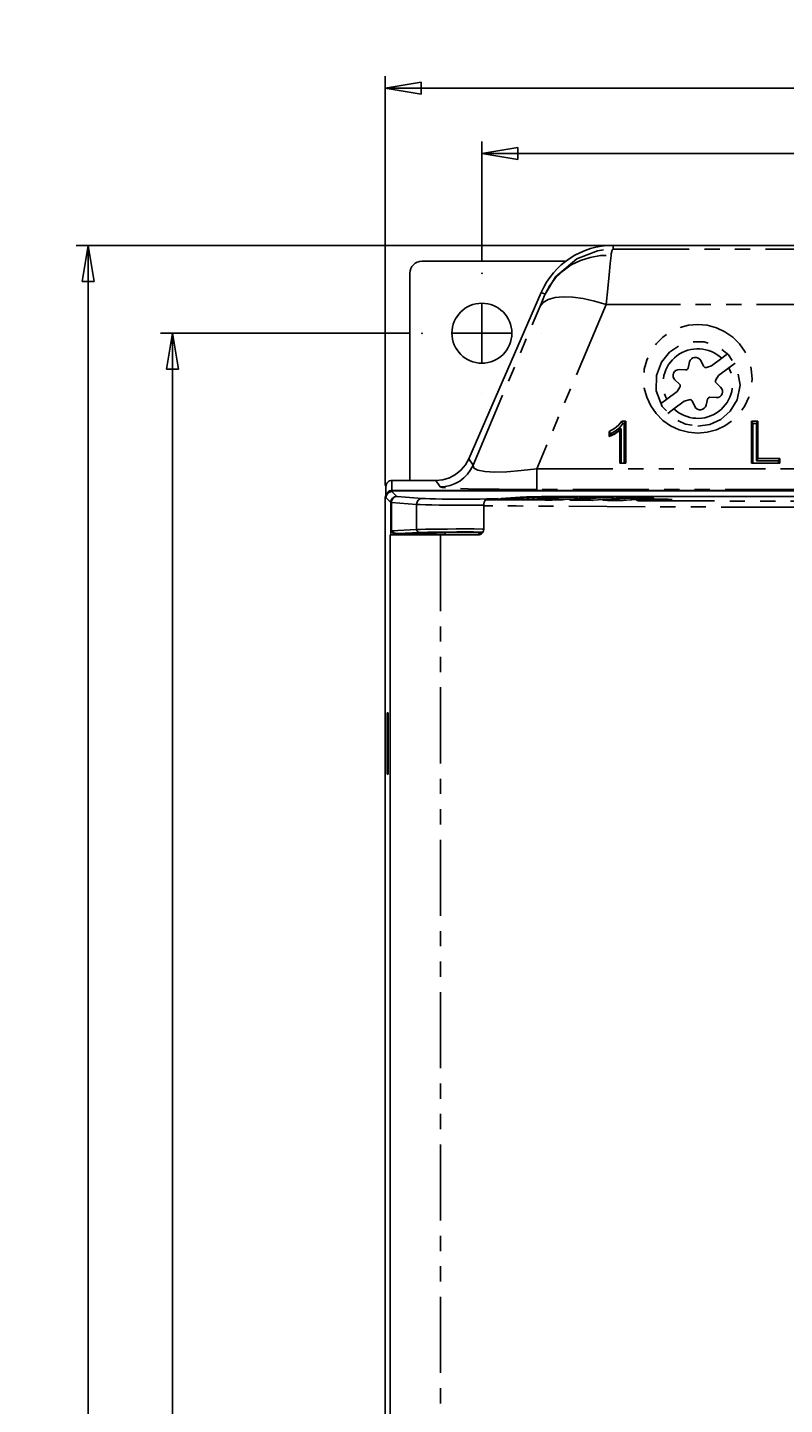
# Model space of a CAD drawing. Extents: x 31 to 367, y -51 to 345.
# Tile 7 of 11: x 31 to 94, y 230 to 345. Entities that reach past the tile are written whole.
import ezdxf

# ---------------------------------------------------------------- set-up
doc = ezdxf.new("R2010")
doc.units = 0
doc.header["$PDSIZE"] = -1
doc.linetypes.add('CENTERX2', pattern=[20.32, 12.7, -2.54, 2.54, -2.54])
doc.linetypes.add('PHANTOM', pattern=[12.7, 6.35, -1.27, 1.27, -1.27, 1.27, -1.27])
doc.layers.get('0').update_dxf_attribs({"linetype": 'CONTINUOUS'})
doc.styles.add('SLDTEXTSTYLE0', font='txt', dxfattribs={"width": 0.75})
doc.dimstyles.get("Standard").update_dxf_attribs({"dimtxt": 0.18, "dimasz": 0.18, "dimexe": 0.18, "dimexo": 0.0625, "dimgap": 0.09, "dimtad": 0, "dimtih": 1, "dimtoh": 1, "dimzin": 0, "dimcen": 0.09, "dimazin": 3, "dimtfac": 1, "dimtofl": 0, "dimtmove": 0, "dimatfit": 3})

# ---------------------------------------------------------------- blocks, each defined once
blk = doc.blocks.new('_CLOSED')
at = {"color": 0, "linetype": 'BYBLOCK'}
for p, q in [((-1, 0.166667), (0, 0)), ((-1, 0.166667), (-1, -0.166667)), ((0, 0), (-1, -0.166667)), ((0, 0), (-1, 0))]:
    blk.add_line(p, q, dxfattribs=at)
blk = doc.blocks.new('*D0')
at = {"color": 7}
for p, q in [((68.51, 325.53), (68.51, 335.51)), ((150.51, 325.53), (150.51, 335.51)), ((68.51, 334.51), (150.51, 334.51))]:
    blk.add_line(p, q, dxfattribs=at)
for p in [(68.51, 324.53), (150.51, 324.53)]:
    blk.add_point(p, dxfattribs=at)
at = {"xscale": 3, "yscale": 3}
for p, rotation in [((68.51, 334.51), 180), ((150.51, 334.51), 360)]:
    blk.add_blockref('_CLOSED', p, dxfattribs=dict(at, rotation=rotation))
at = {"color": 7, "linetype": 'CONTINUOUS', "style": 'SLDTEXTSTYLE0', "width": 0.75}
blk.add_text('82.0', height=3.5, dxfattribs=at).set_placement((104.99, 336.01))
blk = doc.blocks.new('*D2')
at = {"color": 7}
for p, q in [((60.46, 306.83), (60.46, 340.95)), ((158.51, 307.75), (158.51, 340.95)), ((158.51, 339.95), (60.46, 339.95))]:
    blk.add_line(p, q, dxfattribs=at)
for p in [(158.51, 306.75), (60.46, 305.83)]:
    blk.add_point(p, dxfattribs=at)
at = {"xscale": 3, "yscale": 3, "rotation": 180}
blk.add_blockref('_CLOSED', (60.46, 339.95), dxfattribs=at)
at = {"xscale": 3, "yscale": 3}
blk.add_blockref('_CLOSED', (158.51, 339.95), dxfattribs=at)
at = {"color": 7, "linetype": 'CONTINUOUS', "style": 'SLDTEXTSTYLE0', "width": 0.75}
blk.add_text('98', height=3.5, dxfattribs=at).set_placement((106.9, 341.45))
blk = doc.blocks.new('*D3')
at = {"color": 7}
for p, q in [((62.51, 319.53), (41.72, 319.53)), ((42.72, 319.53), (42.72, 131.53)), ((62.51, 131.53), (41.72, 131.53))]:
    blk.add_line(p, q, dxfattribs=at)
for p in [(63.51, 319.53), (63.51, 131.53)]:
    blk.add_point(p, dxfattribs=at)
at = {"xscale": 3, "yscale": 3}
for p, rotation in [((42.72, 319.53), 90), ((42.72, 131.53), 270)]:
    blk.add_blockref('_CLOSED', p, dxfattribs=dict(at, rotation=rotation))
at = {"color": 7, "linetype": 'CONTINUOUS', "style": 'SLDTEXTSTYLE0', "width": 0.75}
blk.add_text('188', height=3.5, rotation=90, dxfattribs=at).set_placement((41.22, 221.65))
blk = doc.blocks.new('*D4')
at = {"color": 7}
for p, q in [((114.46, 326.85), (34.7, 326.85)), ((35.7, 123.8), (35.7, 326.85)), ((102.56, 123.8), (34.7, 123.8))]:
    blk.add_line(p, q, dxfattribs=at)
for p in [(115.46, 326.85), (103.56, 123.8)]:
    blk.add_point(p, dxfattribs=at)
at = {"xscale": 3, "yscale": 3}
for p, rotation in [((35.7, 326.85), 90), ((35.7, 123.8), 270)]:
    blk.add_blockref('_CLOSED', p, dxfattribs=dict(at, rotation=rotation))
at = {"color": 7, "linetype": 'CONTINUOUS', "style": 'SLDTEXTSTYLE0', "width": 0.75}
blk.add_text('203', height=3.5, rotation=90, dxfattribs=at).set_placement((34.2, 221.45))
blk = doc.blocks.new('SW_CENTERMARK0')
at = {"color": 7, "linetype": 'CENTERX2'}
for p, q in [((68.51, 324.53), (68.51, 324.53)), ((63.51, 319.53), (63.51, 319.53)), ((73.51, 319.53), (73.51, 319.53)), ((68.51, 314.53), (68.51, 314.53))]:
    blk.add_line(p, q, dxfattribs=at)
at = {"color": 7, "linetype": 'CONTINUOUS'}
for q in [(68.51, 322.03), (66.01, 319.53), (68.51, 317.03), (71.01, 319.53)]:
    blk.add_line((68.51, 319.53), q, dxfattribs=at)

msp = doc.modelspace()

# ---------------------------------------------------------------- linework, layer by layer
at = {"color": 7, "linetype": 'CONTINUOUS'}
for p, q in [((80.563, 326.852), (79.445, 326.852)), ((80.563, 326.852), (92.463, 326.852)), ((103.563, 326.852), (92.463, 326.852)), ((63.513, 325.529), (75.506, 325.529)), ((62.513, 324.529), (62.513, 307.248)), ((73.463, 322.932), (67.423, 309.05)), ((85.826, 317.131), (85.706, 316.623)), ((86.759, 317.242), (86.994, 316.776)), ((87.646, 316.799), (87.23, 316.674)), ((88.502, 317.439), (87.646, 316.799)), ((89.018, 317.824), (88.502, 317.439)), ((89.101, 316.637), (89.616, 317.023)), ((84.608, 315.635), (84.988, 315.278)), ((84.979, 316.499), (85.5, 316.469)), ((88.245, 315.998), (88.007, 315.635)), ((88.245, 315.998), (89.101, 316.637)), ((84.781, 314.659), (83.925, 314.02)), ((84.781, 314.659), (85.019, 315.022)), ((88.417, 315.022), (88.037, 315.38)), ((83.925, 314.02), (83.409, 313.635)), ((84.523, 313.219), (85.379, 313.858)), ((85.379, 313.858), (85.795, 313.983)), ((86.266, 313.415), (86.031, 313.882)), ((87.199, 313.526), (87.319, 314.034)), ((88.046, 314.159), (87.525, 314.188)), ((80.182, 312.205), (80.503, 312.205)), ((80.381, 311.989), (80.503, 312.205)), ((80.503, 312.205), (80.503, 308.688)), ((84.008, 312.834), (84.523, 313.219)), ((90.975, 312.205), (91.523, 312.205)), ((90.975, 308.688), (90.975, 312.205)), ((91.097, 311.989), (90.975, 312.205)), ((91.401, 311.989), (91.523, 312.205)), ((91.523, 312.205), (91.523, 309.094)), ((79.11, 310.91), (79.11, 311.326)), ((79.232, 310.974), (79.232, 311.153)), ((80.127, 311.583), (80.005, 311.428)), ((80.005, 308.688), (80.005, 311.428)), ((80.127, 308.693), (80.127, 311.583)), ((80.255, 311.989), (80.381, 311.989)), ((80.381, 311.989), (80.381, 308.693)), ((91.097, 308.693), (91.097, 311.989)), ((91.097, 311.989), (91.401, 311.989)), ((91.401, 311.989), (91.401, 308.877)), ((91.401, 308.877), (91.523, 309.094)), ((91.401, 308.877), (93.241, 308.877)), ((91.523, 309.094), (93.363, 309.094)), ((93.241, 308.877), (93.363, 309.094)), ((93.241, 308.877), (93.241, 308.693)), ((93.363, 309.094), (93.363, 308.688)), ((80.127, 308.693), (80.005, 308.688)), ((80.503, 308.688), (80.005, 308.688)), ((80.381, 308.693), (80.127, 308.693)), ((80.381, 308.693), (80.503, 308.688)), ((91.097, 308.693), (90.975, 308.688)), ((93.363, 308.688), (90.975, 308.688)), ((93.241, 308.693), (91.097, 308.693)), ((93.241, 308.693), (93.363, 308.688)), ((60.513, 305.92), (60.513, 306.748)), ((61.013, 307.248), (64.673, 307.248)), ((60.46, 144.828), (60.46, 305.829)), ((61.012, 306.381), (158.013, 306.381)), ((158.013, 306.42), (61.013, 306.42)), ((68.852, 305.644), (72.385, 305.877)), ((75.192, 305.847), (72.298, 305.657)), ((72.298, 305.657), (72.315, 305.657)), ((107.049, 305.91), (74.243, 305.91)), ((78.206, 305.847), (75.032, 305.638)), ((75.032, 305.638), (75.049, 305.639)), ((75.192, 305.847), (75.208, 305.847)), ((81.22, 305.847), (77.788, 305.621)), ((77.788, 305.621), (77.804, 305.622)), ((78.206, 305.847), (78.222, 305.847)), ((82.755, 305.75), (80.564, 305.606)), ((80.564, 305.606), (80.581, 305.606)), ((81.22, 305.847), (81.236, 305.847)), ((82.755, 305.75), (82.771, 305.75)), ((84.29, 305.653), (83.363, 305.592)), ((83.363, 305.592), (83.379, 305.592)), ((84.29, 305.653), (84.306, 305.653)), ((68.671, 305.145), (68.671, 303.21)), ((60.86, 147.948), (60.86, 302.71)), ((60.86, 302.71), (65.067, 302.71)), ((63.307, 302.916), (61.527, 302.824)), ((64.722, 302.895), (64.625, 302.798)), ((64.722, 302.895), (65.459, 302.895)), ((65.067, 302.71), (68.188, 302.71)), ((65.459, 302.895), (65.459, 302.71)), ((68.259, 302.718), (68.259, 302.895)), ((68.259, 302.895), (68.562, 302.895)), ((60.617, 287.881), (60.712, 287.881)), ((60.617, 282.776), (60.617, 287.881)), ((60.712, 287.881), (60.712, 282.776)), ((60.712, 282.776), (60.617, 282.776))]:
    msp.add_line(p, q, dxfattribs=at)
at = {"color": 7, "linetype": 'PHANTOM'}
for p, q in [((79.445, 326.529), (79.445, 326.852)), ((79.445, 326.529), (139.58, 326.529)), ((73.776, 322.796), (73.463, 322.932)), ((67.772, 308.519), (73.361, 321.77)), ((78.861, 321.912), (73.092, 308.235)), ((97.763, 321.912), (78.861, 321.912)), ((67.423, 309.05), (67.772, 308.519)), ((73.092, 306.504), (73.092, 308.235)), ((73.092, 308.235), (97.763, 308.235)), ((61.013, 307.248), (61.013, 306.42)), ((65.022, 306.716), (64.673, 307.248)), ((145.934, 306.504), (73.092, 306.504)), ((60.46, 305.829), (60.513, 305.829)), ((60.92, 305.421), (60.513, 305.829)), ((60.92, 302.71), (60.92, 305.421)), ((63.07, 305.255), (60.973, 305.417)), ((60.973, 305.417), (60.973, 303.057)), ((61.012, 306.381), (61.012, 306.329)), ((61.012, 306.329), (61.42, 305.921)), ((61.446, 305.917), (63.543, 305.755)), ((70.111, 305.75), (71.705, 305.855)), ((70.395, 305.677), (73.277, 305.867)), ((75.208, 305.847), (72.315, 305.657)), ((73.13, 305.659), (76.29, 305.867)), ((78.222, 305.847), (75.049, 305.639)), ((75.887, 305.642), (79.304, 305.867)), ((81.236, 305.847), (77.804, 305.622)), ((78.665, 305.626), (80.846, 305.77)), ((82.771, 305.75), (80.581, 305.606)), ((81.464, 305.612), (82.387, 305.673)), ((84.306, 305.653), (83.379, 305.592)), ((63.07, 305.255), (63.07, 303.166)), ((60.973, 303.057), (63.07, 303.166))]:
    msp.add_line(p, q, dxfattribs=at)
at = {"color": 7, "linetype": 'PHANTOM', "flags": 128}
for points in [[(73.776, 322.796), (74.637, 324.221), (76.425, 325.734), (78.16, 326.39), (78.787, 326.492), (79.362, 326.528), (79.428, 326.529), (79.445, 326.529)], [(73.776, 322.796), (74.169, 323.516), (74.674, 324.169), (75.278, 324.74), (75.968, 325.217), (76.73, 325.591), (77.547, 325.851), (78.402, 325.994), (79.276, 326.016)], [(79.276, 326.016), (79.211, 325.333), (79.118, 324.397), (79, 323.243), (78.861, 321.912)], [(79.445, 326.529), (79.444, 326.528), (79.443, 326.528), (79.443, 326.528), (79.442, 326.528), (79.441, 326.527), (79.44, 326.527), (79.438, 326.526), (79.436, 326.525), (79.433, 326.523), (79.429, 326.52), (79.423, 326.516), (79.416, 326.51), (79.406, 326.5), (79.393, 326.483), (79.375, 326.453), (79.351, 326.397), (79.334, 326.346), (79.292, 326.151), (79.276, 326.016)], [(73.361, 321.77), (73.5, 322.102), (73.618, 322.391), (73.712, 322.625), (73.776, 322.796)], [(73.361, 321.77), (73.627, 322.097), (74.048, 322.343), (74.611, 322.502), (75.299, 322.568), (76.093, 322.54), (76.969, 322.419), (77.901, 322.208), (78.861, 321.912)], [(86.513, 311.204), (85.726, 311.273), (84.964, 311.477), (84.248, 311.811), (83.602, 312.264), (83.044, 312.822), (82.591, 313.469), (82.257, 314.184), (82.053, 314.946), (81.984, 315.733), (82.053, 316.519), (82.257, 317.282), (82.591, 317.997), (83.044, 318.644), (83.602, 319.202), (84.248, 319.655), (84.964, 319.988), (85.726, 320.193), (86.513, 320.262), (87.299, 320.193), (88.062, 319.988), (88.777, 319.655), (89.424, 319.202), (89.982, 318.644), (90.435, 317.997), (90.768, 317.282), (90.972, 316.519), (91.041, 315.733), (90.972, 314.946), (90.768, 314.184), (90.435, 313.469), (89.982, 312.822), (89.424, 312.264), (88.777, 311.811), (88.062, 311.477), (87.299, 311.273), (86.513, 311.204)], [(86.513, 311.782), (87.513, 311.926), (88.421, 312.342), (89.2, 313.023), (89.781, 313.98), (90.039, 315.189), (89.825, 316.527), (89.079, 317.732), (88.177, 318.422), (87.046, 318.798), (85.969, 318.797), (85.009, 318.502), (84.166, 317.946), (83.482, 317.117), (83.055, 316.016), (83.035, 314.712), (83.542, 313.406), (84.518, 312.399), (85.489, 311.933), (86.513, 311.782)], [(65.022, 306.716), (65.455, 306.748), (65.879, 306.842), (66.286, 306.996), (66.665, 307.207), (67.011, 307.471), (67.314, 307.782), (67.57, 308.134), (67.772, 308.519)], [(67.772, 308.519), (67.835, 308.285), (68.168, 308.109), (68.756, 307.997), (69.579, 307.953), (70.603, 307.979), (71.789, 308.074), (73.092, 308.235)], [(73.092, 306.504), (71.466, 306.507), (69.94, 306.519), (68.557, 306.538), (67.359, 306.564), (66.382, 306.595), (65.653, 306.632), (65.195, 306.673), (65.022, 306.716)], [(60.92, 305.421), (60.93, 305.519), (60.959, 305.612), (61.005, 305.699), (61.067, 305.774), (61.143, 305.837), (61.229, 305.883), (61.323, 305.911), (61.42, 305.921)], [(60.973, 305.417), (60.946, 305.418), (60.928, 305.42), (60.92, 305.421)], [(60.973, 305.417), (60.983, 305.514), (61.01, 305.608), (61.054, 305.694), (61.113, 305.769), (61.185, 305.831), (61.266, 305.878), (61.354, 305.907), (61.446, 305.917)], [(61.42, 305.921), (61.424, 305.92), (61.433, 305.918), (61.446, 305.917)], [(63.07, 305.255), (63.08, 305.352), (63.107, 305.445), (63.151, 305.531), (63.21, 305.607), (63.281, 305.669), (63.363, 305.715), (63.451, 305.744), (63.543, 305.755)], [(63.543, 305.755), (63.81, 305.739), (64.184, 305.725), (64.652, 305.713), (65.196, 305.703), (65.799, 305.697), (66.44, 305.693), (67.094, 305.693), (67.741, 305.695), (68.357, 305.701), (68.92, 305.71), (69.411, 305.721), (69.812, 305.735), (70.111, 305.75)], [(68.852, 305.644), (71.506, 305.625), (83.36, 305.558), (95.392, 305.517), (107.513, 305.503)], [(70.222, 305.734), (70.201, 305.74), (70.111, 305.75)], [(70.366, 305.659), (70.338, 305.663), (70.322, 305.668), (70.342, 305.672), (70.395, 305.677)], [(70.395, 305.677), (70.439, 305.672), (70.482, 305.658), (70.494, 305.652)], [(71.705, 305.855), (71.933, 305.867), (72.244, 305.877), (72.485, 305.882)], [(71.816, 305.839), (71.795, 305.845), (71.705, 305.855)], [(73.102, 305.641), (73.074, 305.644), (73.058, 305.649), (73.077, 305.654), (73.13, 305.659)], [(73.13, 305.659), (73.175, 305.654), (73.217, 305.64), (73.23, 305.634)], [(73.277, 305.867), (73.358, 305.871), (73.466, 305.875), (73.598, 305.879), (73.75, 305.881), (73.916, 305.883), (74.093, 305.884), (74.274, 305.884), (74.454, 305.884), (74.627, 305.882), (74.789, 305.88), (74.935, 305.877), (75.059, 305.874), (75.158, 305.87), (75.23, 305.866), (75.272, 305.861), (75.282, 305.856), (75.261, 305.852), (75.208, 305.847)], [(73.277, 305.867), (73.321, 305.862), (73.363, 305.848), (73.402, 305.826), (73.437, 305.796), (73.466, 305.76), (73.481, 305.734)], [(75.858, 305.624), (75.83, 305.627), (75.814, 305.632), (75.833, 305.637), (75.887, 305.642)], [(75.887, 305.642), (75.931, 305.637), (75.973, 305.623), (75.986, 305.617)], [(76.29, 305.867), (76.372, 305.871), (76.48, 305.875), (76.612, 305.879), (76.764, 305.881), (76.93, 305.883), (77.106, 305.884), (77.287, 305.884), (77.468, 305.884), (77.641, 305.882), (77.803, 305.88), (77.948, 305.877), (78.073, 305.874), (78.172, 305.87), (78.244, 305.866), (78.285, 305.861), (78.296, 305.856), (78.274, 305.852), (78.222, 305.847)], [(76.29, 305.867), (76.335, 305.862), (76.377, 305.848), (76.416, 305.826), (76.451, 305.796), (76.48, 305.76), (76.495, 305.734)], [(78.636, 305.609), (78.608, 305.612), (78.592, 305.617), (78.611, 305.622), (78.665, 305.626)], [(78.665, 305.626), (78.709, 305.621), (78.751, 305.607), (78.764, 305.601)], [(79.304, 305.867), (79.386, 305.871), (79.494, 305.875), (79.626, 305.879), (79.777, 305.881), (79.944, 305.883), (80.12, 305.884), (80.301, 305.884), (80.481, 305.884), (80.655, 305.882), (80.817, 305.88), (80.962, 305.877), (81.087, 305.874), (81.186, 305.87), (81.258, 305.866), (81.299, 305.861), (81.31, 305.856), (81.288, 305.852), (81.236, 305.847)], [(79.304, 305.867), (79.348, 305.862), (79.391, 305.848), (79.43, 305.826), (79.465, 305.796), (79.494, 305.76), (79.508, 305.734)], [(80.846, 305.77), (80.927, 305.774), (81.035, 305.778), (81.166, 305.781), (81.317, 305.784), (81.483, 305.786), (81.659, 305.787), (81.839, 305.787), (82.019, 305.787), (82.192, 305.785), (82.353, 305.783), (82.498, 305.78), (82.622, 305.777), (82.721, 305.773), (82.793, 305.769), (82.834, 305.764), (82.844, 305.759), (82.823, 305.755), (82.771, 305.75)], [(80.846, 305.77), (80.89, 305.765), (80.932, 305.751), (80.971, 305.729), (81.006, 305.699), (81.035, 305.663), (81.05, 305.638)], [(81.435, 305.594), (81.407, 305.598), (81.391, 305.603), (81.411, 305.607), (81.464, 305.612)], [(81.464, 305.612), (81.508, 305.607), (81.551, 305.593), (81.563, 305.587)], [(82.387, 305.673), (82.468, 305.677), (82.575, 305.681), (82.706, 305.684), (82.857, 305.687), (83.022, 305.689), (83.198, 305.69), (83.378, 305.69), (83.556, 305.69), (83.729, 305.688), (83.89, 305.686), (84.034, 305.683), (84.158, 305.68), (84.257, 305.676), (84.328, 305.672), (84.369, 305.667), (84.379, 305.662), (84.358, 305.658), (84.306, 305.653)], [(82.387, 305.673), (82.431, 305.668), (82.474, 305.654), (82.513, 305.632), (82.548, 305.602), (82.57, 305.576)], [(68.727, 305.203), (68.57, 305.201), (67.867, 305.196), (67.128, 305.193), (66.38, 305.193), (65.648, 305.197), (64.959, 305.204), (64.336, 305.213), (63.802, 305.225), (63.375, 305.239), (63.07, 305.255)], [(107.513, 305.004), (95.349, 305.017), (83.275, 305.058), (71.379, 305.126), (68.671, 305.145)], [(60.973, 303.057), (60.975, 303.055), (61.014, 303.021), (61.206, 302.901), (61.385, 302.839), (61.527, 302.824)], [(61.25, 302.71), (61.208, 302.735), (61.008, 302.983), (60.974, 303.054), (60.973, 303.057)], [(63.07, 303.166), (63.375, 303.177), (63.802, 303.187), (64.336, 303.196), (64.959, 303.202), (65.648, 303.207), (66.38, 303.21), (67.128, 303.21), (67.867, 303.208), (68.57, 303.204), (68.731, 303.203)], [(63.07, 303.166), (63.075, 303.117), (63.088, 303.07), (63.11, 303.027), (63.14, 302.989), (63.175, 302.958), (63.216, 302.935), (63.261, 302.921), (63.307, 302.916)], [(61.527, 302.824), (61.745, 302.825), (61.968, 302.825), (62.19, 302.824), (62.404, 302.823), (62.601, 302.821), (62.778, 302.819)], [(61.592, 302.71), (61.592, 302.712), (61.582, 302.749), (61.57, 302.78), (61.556, 302.804), (61.542, 302.818), (61.527, 302.824)], [(62.637, 302.71), (62.657, 302.745), (62.683, 302.776), (62.712, 302.799), (62.744, 302.814), (62.778, 302.819)], [(62.778, 302.819), (63.343, 302.811), (63.962, 302.804), (64.625, 302.798)], [(68.642, 302.952), (68.463, 302.954), (67.804, 302.958), (67.111, 302.96), (66.41, 302.96), (65.724, 302.957), (65.078, 302.952), (64.494, 302.946), (63.993, 302.937), (63.593, 302.927), (63.307, 302.916)], [(65.067, 302.71), (65.067, 293.661), (65.067, 245.661), (65.067, 195.329), (65.067, 174.053), (65.067, 147.948)]]:
    msp.add_lwpolyline(points, dxfattribs=at)
at = {"color": 7, "linetype": 'CONTINUOUS', "flags": 128}
for points in [[(79.11, 311.326), (79.579, 311.586), (79.912, 311.858), (80.182, 312.205)], [(80.255, 311.989), (80.237, 312.043), (80.219, 312.097), (80.201, 312.151), (80.182, 312.205)], [(80.005, 311.428), (79.797, 311.266), (79.57, 311.126), (79.11, 310.91)], [(79.232, 311.153), (79.201, 311.196), (79.171, 311.239), (79.14, 311.282), (79.11, 311.326)], [(79.232, 311.153), (79.695, 311.422), (80, 311.677), (80.255, 311.989)], [(80.127, 311.583), (79.93, 311.41), (79.722, 311.247), (79.484, 311.102), (79.232, 310.974)], [(79.232, 310.974), (79.182, 310.946), (79.146, 310.928), (79.11, 310.91)], [(64.673, 307.248), (65.25, 307.304), (65.805, 307.469), (66.317, 307.739), (66.769, 308.101), (67.142, 308.544), (67.423, 309.05)], [(60.513, 306.748), (60.522, 306.845), (60.551, 306.939), (60.597, 307.025), (60.659, 307.101), (60.735, 307.163), (60.821, 307.21), (60.915, 307.238), (61.013, 307.248)], [(60.46, 305.829), (60.492, 306.012), (60.582, 306.175), (60.723, 306.299), (60.892, 306.367), (61.012, 306.381)], [(61.013, 306.42), (60.915, 306.411), (60.821, 306.382), (60.735, 306.336), (60.659, 306.274), (60.597, 306.198), (60.551, 306.112), (60.522, 306.018), (60.513, 305.92)], [(60.513, 305.829), (60.551, 306.02), (60.659, 306.182), (60.821, 306.291), (61.012, 306.329)], [(68.671, 305.145), (68.682, 305.31), (68.712, 305.456), (68.758, 305.567), (68.815, 305.632), (68.852, 305.644)], [(72.315, 305.657), (72.228, 305.653), (72.112, 305.649), (71.97, 305.646), (71.807, 305.643), (71.628, 305.641), (71.441, 305.64), (71.25, 305.64), (71.063, 305.641), (70.886, 305.643), (70.725, 305.646), (70.586, 305.649), (70.472, 305.653), (70.389, 305.658), (70.366, 305.659)], [(72.385, 305.877), (72.567, 305.886), (72.816, 305.894), (73.12, 305.901), (73.469, 305.906), (73.848, 305.909), (74.243, 305.91)], [(75.049, 305.639), (74.962, 305.634), (74.846, 305.631), (74.704, 305.627), (74.541, 305.625), (74.363, 305.623), (74.175, 305.622), (73.985, 305.622), (73.798, 305.623), (73.621, 305.625), (73.46, 305.627), (73.321, 305.631), (73.207, 305.635), (73.124, 305.639), (73.102, 305.641)], [(75.229, 305.85), (75.23, 305.85), (75.217, 305.849), (75.192, 305.847)], [(77.804, 305.622), (77.717, 305.617), (77.601, 305.614), (77.459, 305.61), (77.297, 305.608), (77.118, 305.606), (76.931, 305.605), (76.741, 305.605), (76.554, 305.606), (76.377, 305.608), (76.216, 305.611), (76.077, 305.614), (75.964, 305.618), (75.88, 305.622), (75.858, 305.624)], [(78.243, 305.85), (78.244, 305.85), (78.231, 305.849), (78.206, 305.847)], [(80.581, 305.606), (80.494, 305.602), (80.378, 305.598), (80.236, 305.595), (80.074, 305.592), (79.896, 305.59), (79.708, 305.589), (79.518, 305.59), (79.331, 305.59), (79.155, 305.592), (78.994, 305.595), (78.855, 305.598), (78.741, 305.602), (78.658, 305.607), (78.636, 305.609)], [(81.257, 305.85), (81.258, 305.85), (81.245, 305.849), (81.22, 305.847)], [(83.379, 305.592), (83.293, 305.588), (83.177, 305.584), (83.035, 305.581), (82.872, 305.578), (82.694, 305.576), (82.507, 305.575), (82.317, 305.575), (82.131, 305.576), (81.954, 305.578), (81.793, 305.581), (81.654, 305.584), (81.541, 305.588), (81.458, 305.593), (81.435, 305.594)], [(82.792, 305.753), (82.792, 305.753), (82.78, 305.752), (82.755, 305.75)], [(84.327, 305.656), (84.327, 305.656), (84.315, 305.655), (84.29, 305.653)], [(68.671, 303.21), (68.644, 303.045), (68.566, 302.899), (68.446, 302.787), (68.296, 302.722), (68.188, 302.71)], [(64.625, 302.798), (64.624, 302.781), (64.622, 302.733), (64.622, 302.71)], [(65.459, 302.895), (65.48, 302.899), (65.543, 302.903), (65.646, 302.907), (65.786, 302.91), (65.959, 302.913), (66.159, 302.916), (66.38, 302.918), (66.616, 302.919), (66.859, 302.919), (67.102, 302.919), (67.338, 302.918), (67.559, 302.916), (67.759, 302.913), (67.931, 302.91), (68.071, 302.907), (68.174, 302.903), (68.238, 302.899), (68.259, 302.895)]]:
    msp.add_lwpolyline(points, dxfattribs=at)
at = {"color": 7, "linetype": 'CONTINUOUS'}
msp.add_circle((68.513, 319.529), 2.5, dxfattribs=at)
for centre, radius, start, end in [((79.445, 320.329), 6.524, 90, 156.48472), ((63.513, 324.529), 1, 90, 180), ((86.313, 317.017), 0.5, 26.75675, 166.75675), ((84.951, 316), 0.5, 86.75675, 226.75675), ((85.512, 316.669), 0.2, 266.75675, 346.75675), ((87.173, 316.866), 0.2, 206.75675, 286.75675), ((88.174, 315.525), 0.2, 146.75675, 226.75675), ((84.851, 315.132), 0.2, 326.75675, 46.75675), ((88.075, 314.658), 0.5, 266.75675, 46.75675), ((85.853, 313.792), 0.2, 26.75675, 106.75675), ((86.713, 313.64), 0.5, 206.75675, 346.75675), ((87.514, 313.988), 0.2, 86.75675, 166.75675)]:
    msp.add_arc(centre, radius, start, end, dxfattribs=at)
at = {"color": 7, "linetype": 'PHANTOM'}
for start, end in [(46.68495, 206.82856), (226.68495, 26.82856)]:
    msp.add_arc((86.513, 315.329), 2.9, start, end, dxfattribs=at)

# ---------------------------------------------------------------- block references
msp.add_blockref('SW_CENTERMARK0', (0, 0))

# ---------------------------------------------------------------- dimensions: what is measured, and where the dimension line sits
at = {"color": 7}
for base, p1, p2, picture, middle in [((60.46, 339.945), (158.513, 306.748), (60.46, 305.829), '*D2', (109.486, 339.945)), ((150.513, 334.505), (68.513, 324.529), (150.513, 324.529), '*D0', (109.513, 334.505))]:
    dim = msp.add_linear_dim(base=base, p1=p1, p2=p2, dimstyle='Standard', dxfattribs=at)
    dim.commit()
    dim.dimension.update_dxf_attribs({"geometry": picture, "text_midpoint": middle, "dimtype": 128})
for base, p1, p2, picture, middle in [((35.697, 326.852), (103.563, 123.805), (115.463, 326.852), '*D4', (35.697, 225.329)), ((42.718, 131.529), (63.513, 319.529), (63.513, 131.529), '*D3', (42.718, 225.529))]:
    dim = msp.add_linear_dim(base=base, p1=p1, p2=p2, angle=90, dimstyle='Standard', dxfattribs=at)
    dim.commit()
    dim.dimension.update_dxf_attribs({"geometry": picture, "text_midpoint": middle, "dimtype": 128})

doc.saveas('drawing.dxf')
